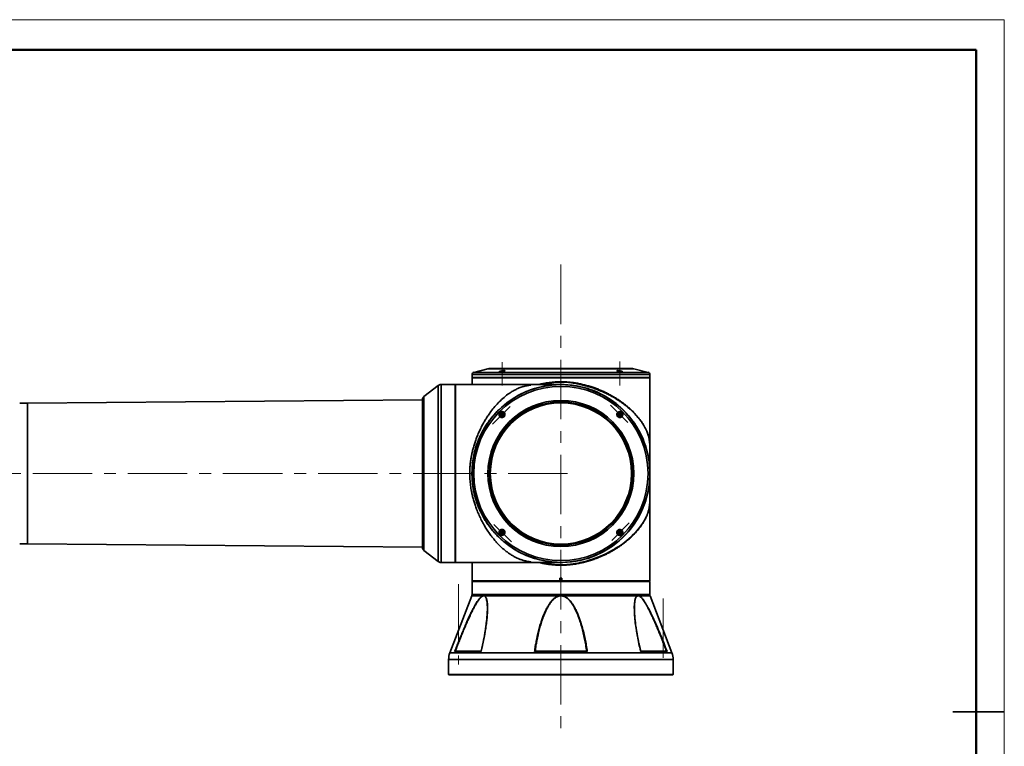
# Paper-space layout '图纸4' of a CAD drawing. Header units: millimetres. Extents: x 0 to 420, y 0 to 297.
# Tile 5 of 5: x 210 to 420, y 142 to 297. Entities that reach past the tile are written whole.
import ezdxf

# ---------------------------------------------------------------- set-up
doc = ezdxf.new("R2010")
doc.units = ezdxf.units.MM
doc.linetypes.add('CENTERX2', pattern=[20.32, 12.7, -2.54, 2.54, -2.54])
doc.layers.get('0').update_dxf_attribs({"lineweight": 18})
doc.layers.add('中心线层', color=6, linetype='CENTERX2', lineweight=25)

psp = doc.layouts.new('图纸4')

# ---------------------------------------------------------------- linework, layer by layer
at = {"color": 7, "linetype": 'Continuous', "lineweight": 18}
for p, q in [((0, 297.4), (419.99, 297.4)), ((419.99, 297.4), (419.99, 0.4))]:
    psp.add_line(p, q, dxfattribs=at)
at = {"color": 7, "linetype": 'Continuous', "lineweight": 50}
for p in [(24, 290.99), (414, 5.99)]:
    psp.add_line(p, (414, 290.99), dxfattribs=at)
at = {"color": 7, "linetype": 'Continuous', "lineweight": 35}
for p, q in [((306.25, 221.56), (306.25, 220.95)), ((306.31, 220.95), (306.25, 220.89)), ((338.68, 220.95), (306.25, 220.95)), ((309.65, 222.8), (306.62, 222.04)), ((340.6, 222.83), (309.89, 222.83)), ((337.24, 222.31), (337.24, 222.33)), ((338.42, 222.11), (338.42, 222.1)), ((344.25, 220.95), (338.68, 220.95)), ((343.87, 222.04), (340.85, 222.8)), ((344.25, 220.89), (344.19, 220.95)), ((344.25, 220.95), (344.25, 221.56)), ((299.01, 219.22), (295.99, 216.87)), ((302.68, 219.43), (299.63, 219.43)), ((302.74, 219.45), (302.68, 219.39)), ((302.68, 200.43), (302.68, 219.43)), ((318.76, 219.45), (302.74, 219.45)), ((302.74, 219.45), (302.74, 181.41)), ((306.25, 220.89), (306.25, 219.45)), ((315.75, 220.89), (306.25, 220.89)), ((344.25, 220.89), (315.75, 220.89)), ((325.25, 219.43), (318.85, 219.43)), ((318.85, 219.43), (318.85, 219.41)), ((344.25, 201.28), (344.25, 220.89)), ((295.68, 216.15), (211.29, 215.44)), ((295.68, 216.24), (295.68, 200.43)), ((312.5, 213.18), (312.44, 212.96)), ((312.44, 212.96), (312.66, 213.02)), ((312.44, 212.96), (312.6, 212.79)), ((312.72, 213.24), (312.5, 213.18)), ((312.5, 213.18), (312.66, 213.02)), ((312.6, 212.79), (312.66, 213.02)), ((312.6, 212.79), (312.82, 212.85)), ((312.72, 213.24), (312.66, 213.02)), ((312.66, 213.02), (312.88, 213.08)), ((312.82, 212.85), (312.66, 213.02)), ((312.88, 213.08), (312.72, 213.24)), ((312.82, 212.85), (312.88, 213.08)), ((337.77, 213.24), (337.61, 213.08)), ((337.61, 213.08), (337.67, 212.85)), ((337.61, 213.08), (337.83, 213.02)), ((337.67, 212.85), (337.83, 213.02)), ((337.67, 212.85), (337.89, 212.79)), ((337.99, 213.18), (337.77, 213.24)), ((337.77, 213.24), (337.83, 213.02)), ((337.99, 213.18), (337.83, 213.02)), ((337.83, 213.02), (337.89, 212.79)), ((338.05, 212.96), (337.83, 213.02)), ((337.89, 212.79), (338.05, 212.96)), ((338.05, 212.96), (337.99, 213.18)), ((344.24, 205.01), (344.24, 204.84)), ((295.68, 200.43), (295.68, 184.62)), ((302.68, 181.43), (302.68, 200.43)), ((344.25, 177.51), (344.25, 199.58)), ((344.24, 195.9), (344.24, 195.84)), ((312.6, 188.07), (312.44, 187.9)), ((312.44, 187.9), (312.5, 187.68)), ((312.44, 187.9), (312.66, 187.84)), ((312.5, 187.68), (312.66, 187.84)), ((312.5, 187.68), (312.72, 187.62)), ((312.82, 188.01), (312.6, 188.07)), ((312.66, 187.84), (312.6, 188.07)), ((312.82, 188.01), (312.66, 187.84)), ((312.88, 187.78), (312.66, 187.84)), ((312.72, 187.62), (312.66, 187.84)), ((312.72, 187.62), (312.88, 187.78)), ((312.88, 187.78), (312.82, 188.01)), ((337.67, 188.01), (337.61, 187.78)), ((337.83, 187.84), (337.61, 187.78)), ((337.61, 187.78), (337.77, 187.62)), ((337.89, 188.07), (337.67, 188.01)), ((337.67, 188.01), (337.83, 187.84)), ((337.77, 187.62), (337.83, 187.84)), ((337.77, 187.62), (337.99, 187.68)), ((337.89, 188.07), (337.83, 187.84)), ((338.05, 187.9), (337.83, 187.84)), ((337.99, 187.68), (337.83, 187.84)), ((338.05, 187.9), (337.89, 188.07)), ((337.99, 187.68), (338.05, 187.9)), ((211.29, 185.42), (295.68, 184.7)), ((295.99, 183.99), (299.01, 181.64)), ((299.63, 181.43), (302.68, 181.43)), ((302.68, 181.47), (302.74, 181.41)), ((302.74, 181.41), (303.28, 181.41)), ((303.28, 181.41), (318.76, 181.41)), ((303.28, 181.41), (303.28, 181.41)), ((306.25, 181.41), (306.25, 177.51)), ((318.85, 181.45), (318.85, 181.43)), ((318.85, 181.43), (325.25, 181.43)), ((306.25, 177.51), (306.31, 177.45)), ((306.25, 177.51), (325.05, 177.51)), ((306.31, 177.39), (306.25, 177.33)), ((306.25, 177.33), (306.25, 174.54)), ((344.25, 177.33), (306.25, 177.33)), ((306.31, 177.45), (325.05, 177.45)), ((344.19, 177.39), (306.31, 177.39)), ((325.05, 178.05), (325.45, 178.05)), ((325.05, 177.51), (325.05, 178.05)), ((325.05, 177.45), (325.05, 177.51)), ((325.44, 177.45), (325.05, 177.45)), ((325.45, 177.51), (325.44, 177.45)), ((325.44, 177.45), (344.19, 177.45)), ((325.45, 178.05), (325.45, 177.51)), ((325.45, 177.51), (344.25, 177.51)), ((344.19, 177.45), (344.25, 177.51)), ((344.25, 177.33), (344.19, 177.39)), ((344.25, 174.54), (344.25, 177.33)), ((306.21, 174.32), (301.51, 162.12)), ((308.85, 174.32), (308.66, 174.32)), ((308.66, 174.29), (308.84, 174.29)), ((325.06, 174.32), (308.85, 174.32)), ((325.43, 174.32), (325.06, 174.32)), ((325.06, 174.29), (325.43, 174.29)), ((341.64, 174.32), (325.43, 174.32)), ((341.83, 174.32), (341.64, 174.32)), ((341.65, 174.29), (341.83, 174.29)), ((348.98, 162.12), (344.29, 174.32)), ((302.54, 162.36), (308.18, 162.36)), ((302.66, 162.43), (308.18, 162.43)), ((308.19, 162.43), (308.18, 162.43)), ((319.61, 162.36), (330.88, 162.36)), ((319.73, 162.43), (330.76, 162.43)), ((342.31, 162.43), (342.3, 162.43)), ((342.31, 162.43), (347.83, 162.43)), ((342.31, 162.36), (347.95, 162.36)), ((301.25, 160.69), (301.25, 157.49)), ((349.25, 157.49), (349.25, 160.69)), ((301.25, 157.49), (301.31, 157.43)), ((349.25, 157.49), (301.25, 157.49)), ((349.19, 157.43), (301.31, 157.43)), ((349.19, 157.43), (349.25, 157.49)), ((409, 149.49), (420, 149.49))]:
    psp.add_line(p, q, dxfattribs=at)
at = {"color": 8, "linetype": 'Continuous', "lineweight": 35}
for p, q in [((338.68, 221.56), (306.25, 221.56)), ((343.87, 222.04), (306.62, 222.04)), ((336.28, 222.8), (309.65, 222.8)), ((340.85, 222.8), (336.28, 222.8)), ((344.25, 221.56), (338.68, 221.56)), ((299.01, 219.22), (299.01, 181.64)), ((299.63, 219.43), (299.63, 200.43)), ((318.76, 219.45), (318.76, 219.31)), ((295.99, 216.87), (295.99, 200.43)), ((211.29, 215.44), (211.29, 200.43)), ((211.29, 200.43), (211.29, 185.42)), ((295.99, 200.43), (295.99, 183.99)), ((299.63, 200.43), (299.63, 181.43)), ((318.76, 181.55), (318.76, 181.41)), ((308.66, 174.32), (306.21, 174.32)), ((306.25, 174.54), (344.25, 174.54)), ((344.29, 174.32), (341.83, 174.32)), ((348.98, 162.12), (301.51, 162.12)), ((308.22, 162.52), (308.18, 162.36)), ((342.27, 162.54), (342.31, 162.36)), ((313.25, 160.69), (301.25, 160.69)), ((349.25, 160.69), (313.25, 160.69))]:
    psp.add_line(p, q, dxfattribs=at)
psp.add_lwpolyline([(320.98, 181.43), (321.28, 181.36), (321.48, 181.32), (321.69, 181.27), (321.92, 181.23), (322.16, 181.18), (322.4, 181.14), (322.67, 181.1), (323.23, 181.02), (323.63, 180.98), (323.88, 180.95), (323.94, 180.94), (323.95, 180.94), (323.96, 180.94), (323.96, 180.94), (323.96, 180.94), (323.96, 180.94), (323.96, 180.94), (323.96, 180.94), (323.96, 180.94), (323.96, 180.94), (324.69, 180.89), (325.35, 180.88), (325.52, 180.89), (325.7, 180.89), (325.88, 180.9), (326.07, 180.91), (326.26, 180.92), (326.46, 180.94), (326.61, 180.95), (326.89, 180.98), (327.31, 181.03), (327.87, 181.11), (328.21, 181.16), (328.54, 181.22), (328.85, 181.28), (329.14, 181.34), (329.74, 181.48), (330.34, 181.63), (330.93, 181.8), (331.52, 181.98), (332.03, 182.14), (332.57, 182.33), (333.13, 182.55), (333.73, 182.79), (334.68, 183.21), (335.76, 183.75), (336.01, 183.89), (336.27, 184.03), (336.54, 184.19), (336.8, 184.34), (337.07, 184.51), (337.35, 184.68), (337.62, 184.86), (338.45, 185.43), (339.33, 186.11), (340.24, 186.9), (340.79, 187.43), (341.33, 188), (341.85, 188.61), (342.35, 189.26), (342.82, 189.95), (343.02, 190.28), (343.19, 190.59), (343.34, 190.87), (343.47, 191.14), (343.58, 191.38), (343.71, 191.68), (343.8, 191.94), (343.88, 192.18), (343.95, 192.39), (344, 192.58), (344.04, 192.75), (344.08, 192.9), (344.11, 193.09), (344.14, 193.27), (344.16, 193.43), (344.18, 193.59), (344.21, 193.85), (344.22, 194.15), (344.23, 194.48), (344.24, 194.76), (344.24, 195.07), (344.24, 195.21), (344.24, 195.36), (344.24, 195.53), (344.24, 195.64)], dxfattribs=at)
at = {"color": 7, "linetype": 'Continuous', "lineweight": 35}
psp.add_lwpolyline([(324.4, 181.43), (323.7, 181.47), (323.04, 181.54)], dxfattribs=at)
for radius in [19, 18.62, 15.6, 15.29, 15.25, 15.09]:
    psp.add_circle((325.25, 200.43), radius, dxfattribs=at)
for centre, radius, start, end in [((306.75, 221.56), 0.5, 104.0362, 180), ((309.89, 221.83), 1, 90, 104.0362), ((340.6, 221.83), 1, 75.9638, 90), ((343.75, 221.56), 0.5, 0, 75.9638), ((299.63, 218.43), 1, 90, 127.875), ((325.25, 200.43), 19, 225, 150), ((318.76, 219.2), 0.252, 67.6684, 90), ((325.25, 200.43), 19.02, 0.6025, 91.3239), ((296.48, 216.24), 0.8, 127.875, 180), ((209.59, 415.43), 200, 270, 270.4869), ((325.25, 200.43), 19, 150, 180), ((325.25, 200.43), 19.02, 268.2671, 359.3975), ((325.25, 200.43), 19.02, 359.3975, 0.6025), ((209.59, -14.57), 200, 89.5131, 90), ((296.48, 184.62), 0.8, 180, 232.125), ((299.63, 182.43), 1, 232.125, 270), ((318.76, 181.66), 0.252, 270, 292.3316), ((305.65, 174.54), 0.6, 338.9625, 0), ((308.77, 174.3), 0.112, 164.8263, 182.5312), ((308.96, 174.28), 0.114, 158.5032, 176.1921), ((322.08, 173.97), 3, 6.1595, 6.8163), ((328.4, 173.97), 2.99, 173.1827, 173.841), ((341.53, 174.28), 0.114, 3.8092, 21.4944), ((341.72, 174.3), 0.112, 357.4713, 15.1668), ((344.85, 174.54), 0.6, 180, 201.0375), ((305.25, 160.69), 4, 158.9625, 180), ((345.25, 160.69), 4, 360, 21.0375)]:
    psp.add_arc(centre, radius, start, end, dxfattribs=at)
for points, knots in [([(312.1, 222.2), (312.12, 222.21), (312.17, 222.23), (312.3, 222.28), (312.51, 222.33), (312.73, 222.37), (312.94, 222.4), (313.12, 222.41), (313.24, 222.4), (313.29, 222.37), (313.29, 222.33), (313.23, 222.3), (313.16, 222.27), (313.07, 222.23), (312.91, 222.19), (312.71, 222.14), (312.49, 222.11), (312.29, 222.09), (312.14, 222.09), (312.04, 222.1), (312.01, 222.13), (312.04, 222.17), (312.09, 222.19), (312.1, 222.2)], [0, 0, 0, 0, 0.061726, 0.213658, 0.36559, 0.516049, 0.662562, 0.804557, 0.943681, 1.082825, 1.22472, 1.354107, 1.384915, 1.509258, 1.633607, 1.784829, 1.933214, 2.077422, 2.218155, 2.357468, 2.497834, 2.641268, 2.708513, 2.708513, 2.708513, 2.708513]), ([(312.07, 222.1), (312.06, 222.11), (312.05, 222.13), (312.09, 222.15), (312.14, 222.18), (312.18, 222.2), (312.24, 222.22), (312.32, 222.25), (312.46, 222.29), (312.66, 222.34), (312.87, 222.37), (313.05, 222.38), (313.18, 222.38), (313.25, 222.36), (313.27, 222.33), (313.25, 222.31), (313.24, 222.31)], [0, 0, 0, 0, 0.067244, 0.198786, 0.228596, 0.288501, 0.340185, 0.398901, 0.517261, 0.65575, 0.791006, 0.921555, 1.048416, 1.174285, 1.302137, 1.344503, 1.344503, 1.344503, 1.344503]), ([(337.39, 222.41), (337.41, 222.41), (337.48, 222.4), (337.62, 222.39), (337.82, 222.36), (338.03, 222.32), (338.23, 222.27), (338.38, 222.21), (338.46, 222.16), (338.48, 222.12), (338.42, 222.09), (338.32, 222.09), (338.22, 222.09), (338.1, 222.1), (337.91, 222.12), (337.71, 222.16), (337.51, 222.21), (337.34, 222.26), (337.23, 222.31), (337.19, 222.36), (337.23, 222.39), (337.31, 222.4), (337.37, 222.41), (337.39, 222.41)], [0, 0, 0, 0, 0.061872, 0.186679, 0.326799, 0.470181, 0.617932, 0.769143, 0.921354, 1.071625, 1.217991, 1.356951, 1.387822, 1.512627, 1.637393, 1.779686, 1.925552, 2.075271, 2.227329, 2.378949, 2.527305, 2.671067, 2.714048, 2.714048, 2.714048, 2.714048]), ([(337.24, 222.35), (337.25, 222.36), (337.28, 222.38), (337.38, 222.38), (337.5, 222.38), (337.64, 222.37), (337.83, 222.34), (338.03, 222.29), (338.21, 222.24), (338.35, 222.18), (338.4, 222.15), (338.42, 222.14)], [0, 0, 0, 0, 0.149693, 0.281037, 0.346898, 0.479866, 0.622288, 0.768597, 0.919892, 1.075039, 1.231135, 1.231135, 1.231135, 1.231135]), ([(305.76, 200.43), (305.77, 200.74), (305.78, 201.38), (305.85, 202.33), (305.97, 203.29), (306.13, 204.23), (306.33, 205.14), (306.56, 206.03), (306.83, 206.92), (307.14, 207.82), (307.49, 208.73), (307.89, 209.64), (308.32, 210.52), (308.78, 211.36), (309.26, 212.16), (309.76, 212.93), (310.38, 213.81), (311.15, 214.77), (312.08, 215.78), (313.11, 216.73), (314.09, 217.48), (314.96, 218.03), (315.67, 218.41), (316.38, 218.73), (317.12, 218.99), (317.9, 219.19), (318.48, 219.27), (318.76, 219.31)], [0, 0, 0, 0, 0.752002, 1.515791, 2.293142, 3.085741, 3.820924, 4.577697, 5.356994, 6.159679, 7.008029, 7.884784, 8.790654, 9.671744, 10.531792, 11.426783, 12.357036, 13.737099, 15.222295, 16.813164, 18.510143, 19.630675, 20.661853, 21.603834, 22.689648, 23.720525, 24.695567, 24.695567, 24.695567, 24.695567]), ([(318.76, 219.31), (318.76, 219.31), (318.78, 219.31), (318.81, 219.34), (318.84, 219.38), (318.85, 219.4), (318.85, 219.41)], [0, 0, 0, 0, 0.0015343, 0.0111999, 0.0749063, 0.1498135, 0.1498135, 0.1498135, 0.1498135]), ([(318.85, 219.41), (318.96, 219.42), (319.16, 219.42), (319.54, 219.43), (319.87, 219.43), (320.08, 219.43), (320.15, 219.43)], [0, 0, 0, 0, 0.366796, 0.73297, 1.099066, 1.296614, 1.296614, 1.296614, 1.296614]), ([(324.88, 219.43), (324.86, 219.43), (324.73, 219.43), (324.46, 219.43), (324.12, 219.43), (323.84, 219.43), (323.61, 219.43), (323.39, 219.43), (323.1, 219.43), (322.68, 219.43), (322.1, 219.43), (321.34, 219.43), (320.63, 219.43), (320.18, 219.43), (320.06, 219.43)], [0, 0, 0, 0, 0.169854, 0.704588, 1.132412, 1.454129, 1.669715, 1.860813, 2.164722, 2.583833, 3.118939, 3.772245, 4.54889, 4.827936, 4.827936, 4.827936, 4.827936]), ([(331.6, 218.86), (331.6, 218.86), (331.6, 218.86), (331.6, 218.86), (331.6, 218.86), (331.6, 218.85), (331.61, 218.85), (331.63, 218.85), (331.7, 218.84), (331.84, 218.82), (332.11, 218.77), (332.33, 218.73), (332.47, 218.71)], [0, 0, 0, 0, 0.0000332, 0.0000943, 0.000295, 0.0010172, 0.0037386, 0.0142949, 0.0558602, 0.2207851, 0.4405346, 0.879887, 0.879887, 0.879887, 0.879887]), ([(312.96, 213.57), (312.99, 213.56), (313.08, 213.5), (313.2, 213.37), (313.28, 213.17), (313.3, 212.94), (313.23, 212.73), (313.11, 212.56), (312.93, 212.44), (312.73, 212.38), (312.53, 212.39), (312.39, 212.44), (312.27, 212.51), (312.17, 212.6), (312.06, 212.76), (312.01, 212.97), (312.03, 213.19), (312.12, 213.39), (312.27, 213.54), (312.46, 213.63), (312.67, 213.66), (312.84, 213.63), (312.93, 213.59), (312.96, 213.57)], [0, 0, 0, 0, 0.0918, 0.317755, 0.543716, 0.767484, 0.985379, 1.196555, 1.403466, 1.610405, 1.821433, 2.01386, 2.059679, 2.244607, 2.429543, 2.65444, 2.875125, 3.089594, 3.298893, 3.506085, 3.71484, 3.928158, 4.028168, 4.028168, 4.028168, 4.028168]), ([(312.23, 212.59), (312.21, 212.61), (312.15, 212.68), (312.08, 212.82), (312.05, 213.02), (312.08, 213.22), (312.19, 213.4), (312.34, 213.54), (312.52, 213.61), (312.72, 213.62), (312.86, 213.58), (312.96, 213.53), (313.02, 213.49), (313.09, 213.44), (313.16, 213.35), (313.24, 213.21), (313.27, 213.01), (313.23, 212.81), (313.13, 212.63), (312.98, 212.5), (312.8, 212.42), (312.6, 212.41), (312.45, 212.45), (312.37, 212.49), (312.31, 212.53), (312.27, 212.56), (312.23, 212.59)], [0, 0, 0, 0, 0.090611, 0.273274, 0.486256, 0.694059, 0.895258, 1.091633, 1.28673, 1.484366, 1.687363, 1.733367, 1.825811, 1.90557, 1.996181, 2.178835, 2.39255, 2.601282, 2.802746, 2.998517, 3.192759, 3.39006, 3.59355, 3.64006, 3.685734, 3.812994, 3.812994, 3.812994, 3.812994]), ([(312.26, 212.61), (312.23, 212.64), (312.16, 212.72), (312.09, 212.88), (312.08, 213.07), (312.13, 213.26), (312.24, 213.42), (312.4, 213.54), (312.59, 213.59), (312.78, 213.58), (312.95, 213.52), (313.06, 213.42), (313.16, 213.31), (313.22, 213.15), (313.24, 212.96), (313.19, 212.77), (313.07, 212.61), (312.92, 212.49), (312.73, 212.44), (312.54, 212.45), (312.37, 212.51), (312.29, 212.58), (312.26, 212.61)], [0, 0, 0, 0, 0.121258, 0.315984, 0.510712, 0.705439, 0.90016, 1.094886, 1.289613, 1.484339, 1.679065, 1.813977, 1.935238, 2.129965, 2.324687, 2.519414, 2.71414, 2.908866, 3.103591, 3.298317, 3.493042, 3.627958, 3.627958, 3.627958, 3.627958]), ([(312.43, 212.78), (312.4, 212.81), (312.35, 212.87), (312.32, 212.98), (312.33, 213.09), (312.37, 213.2), (312.45, 213.28), (312.55, 213.33), (312.66, 213.35), (312.77, 213.33), (312.85, 213.29), (312.91, 213.23), (312.96, 213.16), (312.99, 213.05), (312.99, 212.94), (312.94, 212.84), (312.87, 212.75), (312.77, 212.7), (312.66, 212.68), (312.55, 212.7), (312.47, 212.74), (312.43, 212.77), (312.43, 212.78)], [0, 0, 0, 0, 0.112797, 0.225589, 0.338385, 0.451176, 0.563972, 0.676765, 0.78956, 0.902352, 1.015147, 1.050495, 1.163287, 1.276085, 1.388875, 1.501671, 1.614463, 1.727259, 1.840053, 1.952848, 2.065643, 2.100986, 2.100986, 2.100986, 2.100986]), ([(337.39, 212.57), (337.37, 212.59), (337.31, 212.66), (337.23, 212.81), (337.19, 213.01), (337.22, 213.22), (337.32, 213.41), (337.48, 213.56), (337.69, 213.65), (337.91, 213.66), (338.12, 213.6), (338.26, 213.5), (338.37, 213.38), (338.44, 213.23), (338.48, 213.03), (338.45, 212.82), (338.35, 212.63), (338.19, 212.48), (337.99, 212.39), (337.76, 212.38), (337.55, 212.44), (337.44, 212.53), (337.39, 212.57)], [0, 0, 0, 0, 0.09188, 0.277226, 0.485302, 0.698227, 0.917641, 1.142196, 1.368246, 1.591386, 1.808746, 2.015095, 2.106972, 2.292303, 2.500928, 2.713662, 2.932262, 3.156111, 3.382214, 3.606178, 3.824296, 4.030177, 4.030177, 4.030177, 4.030177]), ([(337.41, 212.59), (337.39, 212.61), (337.33, 212.68), (337.25, 212.82), (337.22, 213.02), (337.25, 213.21), (337.35, 213.39), (337.51, 213.53), (337.7, 213.61), (337.91, 213.62), (338.11, 213.56), (338.24, 213.46), (338.34, 213.35), (338.41, 213.21), (338.44, 213.01), (338.41, 212.82), (338.31, 212.64), (338.16, 212.5), (337.96, 212.42), (337.75, 212.41), (337.55, 212.47), (337.45, 212.55), (337.41, 212.59)], [0, 0, 0, 0, 0.090837, 0.274239, 0.470677, 0.672483, 0.881159, 1.095152, 1.310454, 1.522427, 1.728117, 1.909762, 2.000595, 2.183984, 2.380968, 2.582516, 2.790313, 3.003571, 3.218997, 3.431867, 3.638335, 3.819511, 3.819511, 3.819511, 3.819511]), ([(337.43, 213.42), (337.46, 213.44), (337.54, 213.51), (337.69, 213.58), (337.89, 213.59), (338.08, 213.54), (338.24, 213.43), (338.35, 213.27), (338.41, 213.09), (338.4, 212.89), (338.33, 212.73), (338.24, 212.61), (338.13, 212.52), (337.97, 212.45), (337.77, 212.44), (337.59, 212.49), (337.43, 212.6), (337.31, 212.76), (337.26, 212.94), (337.26, 213.14), (337.33, 213.3), (337.4, 213.38), (337.43, 213.42)], [0, 0, 0, 0, 0.121259, 0.315985, 0.51071, 0.705436, 0.900163, 1.09489, 1.289614, 1.484336, 1.679063, 1.813977, 1.935238, 2.129965, 2.32469, 2.519415, 2.714139, 2.908866, 3.10359, 3.298318, 3.493045, 3.627959, 3.627959, 3.627959, 3.627959]), ([(337.6, 213.25), (337.63, 213.27), (337.68, 213.32), (337.79, 213.35), (337.91, 213.34), (338.01, 213.3), (338.1, 213.22), (338.15, 213.13), (338.17, 213.01), (338.15, 212.9), (338.11, 212.83), (338.05, 212.76), (337.98, 212.71), (337.87, 212.68), (337.76, 212.69), (337.65, 212.73), (337.57, 212.81), (337.51, 212.91), (337.5, 213.02), (337.52, 213.13), (337.56, 213.2), (337.59, 213.24), (337.6, 213.25)], [0, 0, 0, 0, 0.112795, 0.225588, 0.338381, 0.451175, 0.563969, 0.676761, 0.789557, 0.902352, 1.015145, 1.050495, 1.163286, 1.276082, 1.388875, 1.501668, 1.614466, 1.727258, 1.840055, 1.952849, 2.065642, 2.100988, 2.100988, 2.100988, 2.100988]), ([(344.24, 201.06), (344.24, 201.09), (344.24, 201.19), (344.24, 201.4), (344.24, 201.64), (344.24, 201.88), (344.24, 202.15), (344.24, 202.5), (344.24, 202.96), (344.24, 203.55), (344.24, 204.3), (344.24, 204.87), (344.24, 205.19), (344.24, 205.19)], [0, 0, 0, 0, 0.274226, 0.704693, 1.043374, 1.294324, 1.559838, 1.906362, 2.334301, 2.844717, 3.43984, 4.124024, 4.130945, 4.130945, 4.130945, 4.130945]), ([(306.48, 197.4), (306.45, 197.55), (306.4, 197.9), (306.33, 198.48), (306.28, 199.15), (306.25, 199.8), (306.24, 200.41), (306.25, 201.01), (306.27, 201.62), (306.32, 202.18), (306.36, 202.62), (306.39, 202.89), (306.42, 203.04), (306.42, 203.09)], [0, 0, 0, 0, 0.440949, 1.091178, 1.76341, 2.43476, 3.04945, 3.588546, 4.214258, 4.890089, 5.251584, 5.559074, 5.713472, 5.713472, 5.713472, 5.713472]), ([(318.76, 181.55), (318.52, 181.58), (318.02, 181.65), (317.35, 181.81), (316.7, 182.01), (316.09, 182.26), (315.48, 182.55), (314.86, 182.89), (314.22, 183.3), (313.57, 183.78), (312.95, 184.29), (312.35, 184.83), (311.79, 185.4), (311.26, 185.98), (310.76, 186.58), (310.23, 187.26), (309.67, 188.05), (309.1, 188.95), (308.55, 189.9), (308.04, 190.9), (307.56, 191.96), (307.16, 192.97), (306.83, 193.93), (306.56, 194.82), (306.33, 195.72), (306.11, 196.73), (305.92, 197.88), (305.79, 199.16), (305.77, 200.01), (305.76, 200.43)], [0, 0, 0, 0, 0.821629, 1.737682, 2.597465, 3.482994, 4.316219, 5.214775, 6.178757, 7.16554, 8.117346, 9.034248, 9.916328, 10.763679, 11.576407, 12.354628, 13.428272, 14.454663, 15.434312, 16.50211, 17.530194, 18.519655, 19.326872, 20.110459, 20.871286, 21.610306, 22.662789, 23.68891, 24.692763, 24.692763, 24.692763, 24.692763]), ([(344.24, 195.64), (344.24, 195.65), (344.24, 195.98), (344.24, 196.55), (344.24, 197.3), (344.24, 197.9), (344.24, 198.36), (344.24, 198.71), (344.24, 198.98), (344.24, 199.22), (344.24, 199.46), (344.24, 199.71), (344.24, 199.88), (344.24, 199.93), (344.24, 199.94)], [0, 0, 0, 0, 0.026206, 0.674349, 1.238117, 1.72164, 2.127034, 2.455308, 2.706847, 2.944556, 3.265372, 3.67314, 4.171819, 4.305453, 4.305453, 4.305453, 4.305453]), ([(307.31, 194.07), (307.31, 194.07), (307.31, 194.07), (307.31, 194.07), (307.31, 194.07), (307.31, 194.07), (307.31, 194.06), (307.32, 194.05), (307.35, 193.98), (307.41, 193.84), (307.52, 193.56), (307.61, 193.35), (307.67, 193.2)], [0, 0, 0, 0, 0.0000395, 0.0001041, 0.0003171, 0.0010886, 0.0039956, 0.0152724, 0.059672, 0.2358471, 0.4705844, 0.9399024, 0.9399024, 0.9399024, 0.9399024]), ([(313.1, 188.29), (313.12, 188.26), (313.19, 188.2), (313.26, 188.05), (313.3, 187.85), (313.27, 187.64), (313.17, 187.45), (313.01, 187.3), (312.8, 187.21), (312.58, 187.2), (312.37, 187.26), (312.24, 187.35), (312.14, 187.46), (312.07, 187.58), (312.02, 187.76), (312.02, 187.97), (312.1, 188.17), (312.24, 188.34), (312.43, 188.45), (312.65, 188.48), (312.87, 188.45), (313.02, 188.36), (313.09, 188.3), (313.1, 188.29)], [0, 0, 0, 0, 0.091846, 0.277117, 0.48512, 0.697963, 0.917293, 1.141759, 1.36771, 1.590779, 1.808053, 2.014334, 2.060161, 2.24543, 2.430637, 2.641864, 2.858398, 3.080648, 3.306372, 3.531445, 3.751673, 3.965082, 4.028885, 4.028885, 4.028885, 4.028885]), ([(312.23, 187.42), (312.21, 187.44), (312.15, 187.51), (312.08, 187.65), (312.05, 187.84), (312.08, 188.04), (312.18, 188.22), (312.33, 188.36), (312.53, 188.44), (312.74, 188.45), (312.93, 188.39), (313.06, 188.29), (313.16, 188.18), (313.24, 188.03), (313.27, 187.84), (313.24, 187.64), (313.14, 187.46), (312.98, 187.32), (312.79, 187.24), (312.58, 187.24), (312.38, 187.3), (312.28, 187.38), (312.23, 187.42)], [0, 0, 0, 0, 0.090837, 0.274222, 0.471206, 0.672756, 0.880554, 1.09381, 1.309234, 1.522103, 1.728571, 1.909732, 2.000572, 2.183972, 2.380412, 2.582214, 2.79089, 3.004882, 3.220183, 3.432157, 3.637849, 3.819507, 3.819507, 3.819507, 3.819507]), ([(313.06, 187.44), (313.03, 187.41), (312.95, 187.34), (312.8, 187.28), (312.6, 187.26), (312.41, 187.32), (312.25, 187.43), (312.14, 187.58), (312.08, 187.77), (312.09, 187.97), (312.16, 188.13), (312.25, 188.25), (312.36, 188.34), (312.52, 188.41), (312.72, 188.42), (312.9, 188.37), (313.06, 188.26), (313.18, 188.1), (313.24, 187.91), (313.23, 187.72), (313.16, 187.55), (313.09, 187.47), (313.06, 187.44)], [0, 0, 0, 0, 0.121261, 0.315986, 0.510712, 0.705438, 0.900163, 1.09489, 1.289614, 1.484339, 1.679066, 1.81398, 1.93524, 2.129966, 2.324692, 2.519417, 2.714142, 2.908869, 3.103594, 3.298321, 3.493045, 3.627959, 3.627959, 3.627959, 3.627959]), ([(312.89, 187.61), (312.86, 187.59), (312.81, 187.54), (312.7, 187.51), (312.58, 187.51), (312.48, 187.56), (312.39, 187.63), (312.34, 187.73), (312.32, 187.84), (312.34, 187.96), (312.38, 188.03), (312.44, 188.1), (312.51, 188.15), (312.62, 188.18), (312.73, 188.17), (312.84, 188.13), (312.92, 188.05), (312.98, 187.95), (313, 187.84), (312.98, 187.73), (312.93, 187.65), (312.9, 187.62), (312.89, 187.61)], [0, 0, 0, 0, 0.112793, 0.225587, 0.33838, 0.451174, 0.56397, 0.676762, 0.789558, 0.902353, 1.015146, 1.050493, 1.163287, 1.276081, 1.388874, 1.501668, 1.614463, 1.727258, 1.840051, 1.952846, 2.065639, 2.100987, 2.100987, 2.100987, 2.100987]), ([(338.39, 188.15), (338.4, 188.12), (338.44, 188.04), (338.48, 187.88), (338.46, 187.67), (338.37, 187.47), (338.22, 187.32), (338.03, 187.22), (337.82, 187.19), (337.61, 187.23), (337.42, 187.34), (337.31, 187.47), (337.24, 187.61), (337.2, 187.74), (337.2, 187.94), (337.26, 188.13), (337.39, 188.31), (337.57, 188.42), (337.77, 188.48), (337.98, 188.47), (338.18, 188.38), (338.32, 188.26), (338.37, 188.17), (338.39, 188.15)], [0, 0, 0, 0, 0.091776, 0.276727, 0.49688, 0.71136, 0.920665, 1.127829, 1.336534, 1.549775, 1.768938, 2.013647, 2.059452, 2.244369, 2.429374, 2.646282, 2.857154, 3.063945, 3.270961, 3.482219, 3.699834, 3.923199, 4.027653, 4.027653, 4.027653, 4.027653]), ([(337.41, 187.42), (337.39, 187.44), (337.35, 187.48), (337.3, 187.55), (337.26, 187.66), (337.22, 187.81), (337.24, 188.01), (337.33, 188.2), (337.48, 188.34), (337.66, 188.43), (337.85, 188.45), (338.05, 188.41), (338.18, 188.34), (338.27, 188.26), (338.31, 188.2), (338.36, 188.13), (338.41, 188.03), (338.44, 187.87), (338.42, 187.67), (338.33, 187.49), (338.19, 187.34), (338.01, 187.26), (337.81, 187.23), (337.61, 187.27), (337.48, 187.35), (337.42, 187.41), (337.41, 187.42)], [0, 0, 0, 0, 0.092412, 0.172993, 0.263578, 0.446242, 0.655748, 0.858591, 1.055181, 1.249316, 1.445668, 1.647777, 1.856715, 1.907296, 1.998786, 2.079223, 2.169809, 2.352495, 2.561064, 2.763482, 2.96054, 3.155549, 3.352377, 3.554131, 3.762158, 3.812658, 3.812658, 3.812658, 3.812658]), ([(338.23, 188.25), (338.26, 188.22), (338.33, 188.14), (338.4, 187.98), (338.41, 187.79), (338.36, 187.6), (338.25, 187.44), (338.09, 187.32), (337.9, 187.27), (337.71, 187.27), (337.55, 187.34), (337.43, 187.43), (337.33, 187.55), (337.27, 187.71), (337.25, 187.9), (337.31, 188.09), (337.42, 188.25), (337.57, 188.36), (337.76, 188.42), (337.96, 188.41), (338.12, 188.35), (338.2, 188.27), (338.23, 188.25)], [0, 0, 0, 0, 0.12126, 0.315986, 0.510712, 0.705438, 0.900162, 1.094887, 1.289614, 1.484339, 1.679065, 1.813979, 1.935239, 2.129965, 2.324691, 2.519414, 2.714141, 2.908866, 3.103592, 3.298318, 3.493044, 3.627958, 3.627958, 3.627958, 3.627958]), ([(338.07, 188.08), (338.09, 188.05), (338.14, 187.99), (338.17, 187.88), (338.16, 187.77), (338.12, 187.66), (338.04, 187.58), (337.94, 187.52), (337.83, 187.51), (337.72, 187.53), (337.64, 187.57), (337.58, 187.63), (337.53, 187.7), (337.5, 187.81), (337.5, 187.92), (337.55, 188.02), (337.62, 188.11), (337.72, 188.16), (337.83, 188.18), (337.94, 188.16), (338.02, 188.12), (338.06, 188.08), (338.07, 188.08)], [0, 0, 0, 0, 0.112794, 0.225589, 0.338383, 0.451176, 0.56397, 0.676764, 0.789559, 0.902352, 1.015146, 1.050493, 1.163288, 1.276083, 1.388876, 1.50167, 1.614464, 1.727258, 1.840052, 1.952846, 2.065642, 2.100987, 2.100987, 2.100987, 2.100987]), ([(318.85, 181.45), (318.85, 181.46), (318.84, 181.48), (318.82, 181.51), (318.8, 181.53), (318.78, 181.54), (318.77, 181.55), (318.76, 181.55), (318.76, 181.55), (318.76, 181.55)], [0, 0, 0, 0, 0.074262, 0.1113974, 0.1299655, 0.14252, 0.1463059, 0.1476015, 0.1485299, 0.1485299, 0.1485299, 0.1485299]), ([(320.17, 181.43), (320.09, 181.43), (319.87, 181.43), (319.53, 181.43), (319.16, 181.44), (318.95, 181.44), (318.85, 181.45)], [0, 0, 0, 0, 0.220159, 0.586372, 0.951636, 1.315769, 1.315769, 1.315769, 1.315769]), ([(320.09, 181.43), (320.34, 181.43), (320.81, 181.43), (321.44, 181.43), (321.95, 181.43), (322.34, 181.43), (322.65, 181.43), (322.97, 181.43), (323.35, 181.43), (323.79, 181.43), (324.25, 181.43), (324.64, 181.43), (324.82, 181.43), (324.88, 181.43)], [0, 0, 0, 0, 0.569424, 1.111026, 1.551558, 1.89329, 2.14231, 2.42514, 2.796273, 3.25514, 3.801602, 4.436554, 4.790085, 4.790085, 4.790085, 4.790085]), ([(324.88, 181.43), (324.9, 181.43), (324.92, 181.43), (324.9, 181.43), (324.89, 181.43)], [0, 0, 0, 0, 0.05281029, 0.07174687, 0.07174687, 0.07174687, 0.07174687]), ([(302.54, 162.36), (302.69, 162.75), (302.98, 163.5), (303.42, 164.6), (303.86, 165.72), (304.32, 166.82), (304.79, 167.91), (305.22, 168.89), (305.62, 169.77), (306.01, 170.58), (306.4, 171.35), (306.76, 172.03), (307.09, 172.59), (307.38, 173.06), (307.64, 173.43), (307.85, 173.7), (308.01, 173.88), (308.2, 174.07), (308.42, 174.25), (308.59, 174.3), (308.66, 174.32)], [0, 0, 0, 0, 1.168502, 2.298825, 3.391826, 4.584079, 5.713779, 6.78245, 7.659799, 8.484581, 9.372533, 10.185826, 10.76147, 11.331031, 11.884336, 12.187436, 12.471741, 12.73959, 13.182447, 13.594062, 13.594062, 13.594062, 13.594062]), ([(306.46, 171.35), (306.57, 171.56), (306.79, 171.99), (307.13, 172.59), (307.43, 173.07), (307.68, 173.43), (307.87, 173.68), (308.05, 173.88), (308.22, 174.04), (308.42, 174.21), (308.57, 174.26), (308.66, 174.29)], [0, 0, 0, 0, 0.640784, 1.268381, 1.87103, 2.210265, 2.522689, 2.810267, 3.064868, 3.303432, 3.745274, 3.745274, 3.745274, 3.745274]), ([(319.61, 162.36), (319.66, 162.75), (319.77, 163.5), (319.97, 164.6), (320.2, 165.72), (320.46, 166.82), (320.76, 167.91), (321.07, 168.89), (321.39, 169.77), (321.72, 170.58), (322.08, 171.35), (322.44, 172.03), (322.8, 172.59), (323.14, 173.06), (323.46, 173.43), (323.75, 173.7), (323.98, 173.88), (324.27, 174.07), (324.62, 174.25), (324.91, 174.3), (325.06, 174.32)], [0, 0, 0, 0, 1.180459, 2.322348, 3.426532, 4.630985, 5.772245, 6.85185, 7.738176, 8.571398, 9.468436, 10.290051, 10.871585, 11.446972, 12.00594, 12.312141, 12.599355, 12.869945, 13.317333, 13.73316, 13.73316, 13.73316, 13.73316]), ([(322.17, 171.35), (322.28, 171.56), (322.49, 171.99), (322.87, 172.59), (323.22, 173.07), (323.54, 173.43), (323.79, 173.68), (324.05, 173.88), (324.31, 174.04), (324.63, 174.21), (324.89, 174.26), (325.06, 174.29)], [0, 0, 0, 0, 0.73382, 1.452539, 2.142686, 2.531175, 2.888961, 3.218293, 3.509859, 3.78306, 4.289053, 4.289053, 4.289053, 4.289053]), ([(325.43, 174.32), (325.58, 174.3), (325.8, 174.26), (326.07, 174.14), (326.29, 174.03), (326.52, 173.88), (326.75, 173.69), (327.03, 173.42), (327.36, 173.05), (327.7, 172.58), (328.05, 172.02), (328.42, 171.34), (328.78, 170.57), (329.1, 169.77), (329.44, 168.83), (329.79, 167.69), (330.14, 166.39), (330.43, 165.06), (330.69, 163.72), (330.82, 162.82), (330.88, 162.36)], [0, 0, 0, 0, 0.417724, 0.637452, 0.868009, 1.139139, 1.426994, 1.73394, 2.293067, 2.871121, 3.458468, 4.276595, 5.169407, 5.996371, 6.875782, 8.179241, 9.572255, 10.961361, 12.318389, 13.730852, 13.730852, 13.730852, 13.730852]), ([(325.43, 174.29), (325.6, 174.26), (325.96, 174.18), (326.37, 173.94), (326.7, 173.68), (326.95, 173.43), (327.22, 173.13), (327.5, 172.77), (327.78, 172.35), (328.06, 171.87), (328.23, 171.53), (328.32, 171.35)], [0, 0, 0, 0, 0.506473, 1.070792, 1.400004, 1.757537, 2.145632, 2.612643, 3.125356, 3.685146, 4.293062, 4.293062, 4.293062, 4.293062]), ([(340.96, 171.35), (340.96, 171.56), (340.95, 171.99), (340.98, 172.59), (341.03, 173.07), (341.1, 173.43), (341.17, 173.68), (341.24, 173.88), (341.33, 174.04), (341.45, 174.21), (341.57, 174.26), (341.65, 174.29)], [0, 0, 0, 0, 0.540983, 1.070834, 1.57962, 1.86602, 2.129785, 2.372574, 2.587521, 2.788929, 3.161954, 3.161954, 3.161954, 3.161954]), ([(347.95, 162.36), (347.73, 162.92), (347.31, 164.02), (346.65, 165.67), (345.96, 167.31), (345.33, 168.76), (344.75, 170.02), (344.24, 171.07), (343.79, 171.92), (343.42, 172.57), (343.12, 173.04), (342.84, 173.45), (342.57, 173.78), (342.36, 174), (342.2, 174.14), (342.03, 174.26), (341.91, 174.3), (341.83, 174.32)], [0, 0, 0, 0, 1.684076, 3.372206, 5.068121, 6.766521, 7.900393, 9.057535, 10.155959, 10.738704, 11.302154, 11.868011, 12.318335, 12.728453, 12.949506, 13.16095, 13.592436, 13.592436, 13.592436, 13.592436]), ([(341.83, 174.29), (341.91, 174.27), (342.07, 174.21), (342.31, 174.01), (342.56, 173.76), (342.82, 173.43), (343.09, 173.02), (343.38, 172.56), (343.74, 171.92), (344.18, 171.08), (344.68, 170.04), (345.16, 168.97), (345.63, 167.9), (346.08, 166.81), (346.53, 165.73), (346.96, 164.64), (347.38, 163.55), (347.66, 162.81), (347.81, 162.43)], [0, 0, 0, 0, 0.404175, 0.842559, 1.242656, 1.68692, 2.240545, 2.794682, 3.375325, 4.452091, 5.579306, 6.729801, 7.821557, 8.942602, 10.094236, 11.178338, 12.264048, 13.438488, 13.438488, 13.438488, 13.438488]), ([(302.68, 162.43), (302.84, 162.84), (303.13, 163.6), (303.57, 164.75), (304.01, 165.84), (304.48, 166.99), (304.94, 168.08), (305.44, 169.22), (305.93, 170.3), (306.29, 171.02), (306.46, 171.35)], [0, 0, 0, 0, 1.321544, 2.411658, 3.692068, 4.825579, 6.108187, 7.252896, 8.554158, 9.691071, 9.691071, 9.691071, 9.691071]), ([(309.53, 171.35), (309.53, 171.26), (309.53, 170.84), (309.47, 170.04), (309.38, 168.97), (309.24, 167.9), (309.08, 166.81), (308.9, 165.73), (308.69, 164.64), (308.46, 163.55), (308.28, 162.81), (308.19, 162.43)], [0, 0, 0, 0, 0.278272, 1.376594, 2.497601, 3.561373, 4.653684, 5.775799, 6.832114, 7.889995, 9.034333, 9.034333, 9.034333, 9.034333]), ([(309.56, 171.22), (309.55, 170.99), (309.53, 170.52), (309.48, 169.77), (309.39, 168.83), (309.24, 167.69), (309.03, 166.39), (308.79, 165.06), (308.52, 163.77), (308.31, 162.92), (308.22, 162.52)], [0, 0, 0, 0, 0.710691, 1.508443, 2.356789, 3.614203, 4.95801, 6.298046, 7.607137, 8.816405, 8.816405, 8.816405, 8.816405]), ([(319.74, 162.43), (319.8, 162.84), (319.9, 163.6), (320.11, 164.75), (320.34, 165.84), (320.61, 166.99), (320.91, 168.08), (321.28, 169.22), (321.68, 170.3), (322.01, 171.02), (322.17, 171.35)], [0, 0, 0, 0, 1.266216, 2.310691, 3.537495, 4.62355, 5.85246, 6.949244, 8.196027, 9.285342, 9.285342, 9.285342, 9.285342]), ([(328.32, 171.35), (328.5, 170.97), (328.87, 170.17), (329.31, 168.92), (329.7, 167.64), (330.04, 166.36), (330.32, 165.08), (330.56, 163.77), (330.69, 162.9), (330.75, 162.43)], [0, 0, 0, 0, 1.250345, 2.620556, 3.930529, 5.255163, 6.605921, 7.855043, 9.285782, 9.285782, 9.285782, 9.285782]), ([(340.94, 171.38), (340.94, 171.28), (340.93, 170.85), (340.99, 170.02), (341.11, 168.79), (341.3, 167.33), (341.58, 165.7), (341.9, 164.09), (342.15, 163.05), (342.27, 162.54)], [0, 0, 0, 0, 0.315438, 1.43176, 2.561018, 4.140695, 5.854654, 7.4538, 8.954847, 8.954847, 8.954847, 8.954847]), ([(342.3, 162.43), (342.2, 162.84), (342.02, 163.6), (341.78, 164.75), (341.57, 165.84), (341.38, 166.99), (341.22, 168.08), (341.09, 169.22), (340.99, 170.3), (340.97, 171.02), (340.96, 171.35)], [0, 0, 0, 0, 1.232587, 2.249322, 3.443543, 4.500754, 5.697027, 6.764681, 7.978351, 9.038735, 9.038735, 9.038735, 9.038735]), ([(302.66, 162.43), (302.65, 162.43), (302.62, 162.43), (302.59, 162.41), (302.57, 162.39), (302.55, 162.37), (302.54, 162.36)], [0, 0, 0, 0, 0.0312245, 0.0696837, 0.0981908, 0.1394406, 0.1394406, 0.1394406, 0.1394406]), ([(308.18, 162.36), (308.18, 162.37), (308.17, 162.39), (308.17, 162.41), (308.17, 162.43), (308.18, 162.43), (308.18, 162.43)], [0, 0, 0, 0, 0.02294378, 0.03877661, 0.06015118, 0.07750854, 0.07750854, 0.07750854, 0.07750854]), ([(319.73, 162.43), (319.72, 162.43), (319.7, 162.43), (319.67, 162.41), (319.64, 162.39), (319.62, 162.37), (319.61, 162.36)], [0, 0, 0, 0, 0.0303792, 0.0677983, 0.0955349, 0.1356691, 0.1356691, 0.1356691, 0.1356691]), ([(330.88, 162.36), (330.87, 162.37), (330.85, 162.39), (330.82, 162.41), (330.79, 162.43), (330.77, 162.43), (330.76, 162.43)], [0, 0, 0, 0, 0.0401605, 0.0678737, 0.1052862, 0.1356682, 0.1356682, 0.1356682, 0.1356682]), ([(342.31, 162.43), (342.31, 162.43), (342.32, 162.43), (342.33, 162.41), (342.32, 162.39), (342.31, 162.37), (342.31, 162.36)], [0, 0, 0, 0, 0.01735576, 0.0387338, 0.05458061, 0.07750974, 0.07750974, 0.07750974, 0.07750974]), ([(347.95, 162.36), (347.94, 162.37), (347.93, 162.39), (347.9, 162.41), (347.87, 162.43), (347.84, 162.43), (347.83, 162.43)], [0, 0, 0, 0, 0.0412768, 0.0697604, 0.1082135, 0.1394407, 0.1394407, 0.1394407, 0.1394407])]:
    psp.add_open_spline(points, degree=3, knots=knots, dxfattribs=at)
at = {"color": 8, "linetype": 'Continuous', "lineweight": 35}
for points, knots in [([(320.42, 219.43), (320.49, 219.44), (320.84, 219.53), (321.6, 219.69), (322.73, 219.87), (323.99, 220), (325.14, 220.04), (326.18, 220.01), (327.13, 219.94), (328.07, 219.82), (329.28, 219.62), (330.78, 219.28), (331.9, 218.9), (332.47, 218.71)], [0, 0, 0, 0, 0.210733, 1.095568, 2.352523, 3.613983, 4.833637, 5.740992, 6.693917, 7.627727, 8.572537, 10.367154, 12.258654, 12.258654, 12.258654, 12.258654]), ([(331.6, 218.86), (331.34, 218.94), (330.85, 219.09), (330.1, 219.29), (329.33, 219.48), (328.58, 219.63), (327.85, 219.76), (327.19, 219.85), (326.53, 219.92), (325.87, 219.97), (325.26, 219.98), (324.67, 219.97), (324.05, 219.93), (323.5, 219.87), (323.05, 219.81), (322.73, 219.77), (322.38, 219.71), (321.96, 219.64), (321.48, 219.54), (321.14, 219.47), (320.97, 219.43), (320.96, 219.43)], [0, 0, 0, 0, 0.841605, 1.625824, 2.359513, 3.255363, 3.928077, 4.572782, 5.239305, 5.904951, 6.514422, 7.048938, 7.669337, 8.339428, 8.697853, 9.002729, 9.297317, 9.766641, 10.293002, 10.770413, 10.814022, 10.814022, 10.814022, 10.814022]), ([(344.24, 204.97), (344.24, 204.99), (344.24, 205.21), (344.24, 205.52), (344.24, 205.86), (344.24, 206.14), (344.23, 206.47), (344.22, 206.82), (344.19, 207.22), (344.14, 207.66), (344.04, 208.15), (343.91, 208.61), (343.78, 208.99), (343.65, 209.32), (343.54, 209.58), (343.42, 209.84), (343.31, 210.06), (343.19, 210.27), (343.04, 210.54), (342.85, 210.86), (342.63, 211.21), (342.41, 211.52), (342.19, 211.82), (341.96, 212.12), (341.7, 212.43), (341.32, 212.87), (340.83, 213.4), (340.21, 213.99), (339.54, 214.58), (338.83, 215.15), (338.07, 215.7), (337.26, 216.24), (336.4, 216.76), (335.5, 217.25), (334.56, 217.71), (333.57, 218.15), (332.56, 218.54), (331.9, 218.76), (331.6, 218.86)], [0, 0, 0, 0, 0.05844, 0.492734, 0.665452, 0.828226, 1.161068, 1.493469, 1.824741, 2.486907, 3.147101, 3.80765, 4.468122, 4.76176, 5.216364, 5.595873, 5.867652, 6.140559, 6.524891, 7.02062, 7.504582, 7.997504, 8.371947, 8.793257, 9.255124, 9.737085, 10.69279, 11.56979, 12.368329, 13.34196, 14.220442, 15.005233, 15.985383, 16.862522, 17.639284, 18.634391, 19.500639, 20.24247, 20.24247, 20.24247, 20.24247]), ([(332.47, 218.71), (332.73, 218.61), (333.26, 218.42), (334.03, 218.09), (334.81, 217.73), (335.59, 217.34), (336.36, 216.91), (337.12, 216.45), (337.81, 215.99), (338.46, 215.53), (339.05, 215.08), (339.62, 214.6), (340.07, 214.2), (340.41, 213.88), (340.66, 213.64), (340.91, 213.38), (341.15, 213.12), (341.4, 212.85), (341.68, 212.52), (342, 212.12), (342.37, 211.63), (342.73, 211.09), (343.07, 210.55), (343.36, 210), (343.61, 209.45), (343.8, 208.95), (343.93, 208.55), (344.01, 208.26), (344.08, 207.98), (344.13, 207.69), (344.18, 207.36), (344.21, 207.04), (344.22, 206.7), (344.23, 206.4), (344.24, 206.11), (344.24, 205.84), (344.24, 205.44), (344.24, 205.13), (344.24, 204.91)], [0, 0, 0, 0, 0.653069, 1.329492, 2.029706, 2.754099, 3.503026, 4.276806, 5.075726, 5.742312, 6.442911, 7.177621, 7.883608, 8.225422, 8.579142, 8.944774, 9.322321, 9.711788, 10.113178, 10.713458, 11.405501, 12.18931, 12.970611, 13.710085, 14.488893, 15.307036, 15.790777, 16.195009, 16.519753, 16.945776, 17.359008, 17.759424, 18.091331, 18.385104, 18.589511, 18.797497, 19.012508, 19.487493, 19.487493, 19.487493, 19.487493]), ([(307.31, 206.79), (307.42, 207.08), (307.66, 207.71), (308.09, 208.69), (308.58, 209.63), (309.11, 210.53), (309.69, 211.39), (310.38, 212.31), (310.95, 212.98), (311.35, 213.41), (311.52, 213.59), (311.69, 213.76), (311.87, 213.95), (312.04, 214.11), (312.15, 214.21), (312.2, 214.26)], [0, 0, 0, 0, 0.904901, 1.939358, 3.107773, 4.019481, 5.056726, 6.222832, 7.520889, 7.766957, 8.019472, 8.278466, 8.543957, 8.815965, 9.015257, 9.015257, 9.015257, 9.015257]), ([(306.42, 203.09), (306.43, 203.14), (306.46, 203.34), (306.52, 203.72), (306.6, 204.2), (306.7, 204.66), (306.8, 205.08), (306.91, 205.49), (307.03, 205.91), (307.16, 206.35), (307.26, 206.64), (307.31, 206.79)], [0, 0, 0, 0, 0.139595, 0.602605, 1.121882, 1.592869, 2.015022, 2.421945, 2.864372, 3.325352, 3.805177, 3.805177, 3.805177, 3.805177]), ([(307.31, 194.07), (307.22, 194.33), (307.06, 194.83), (306.85, 195.57), (306.67, 196.35), (306.54, 196.95), (306.49, 197.32), (306.48, 197.4)], [0, 0, 0, 0, 0.829291, 1.602039, 2.324994, 3.207741, 3.439804, 3.439804, 3.439804, 3.439804]), ([(344.24, 196.09), (344.24, 196.08), (344.24, 195.94), (344.24, 195.68), (344.24, 195.33), (344.24, 195.04), (344.24, 194.8), (344.24, 194.6), (344.23, 194.41), (344.23, 194.23), (344.22, 194.06), (344.21, 193.88), (344.19, 193.69), (344.17, 193.45), (344.13, 193.15), (344.06, 192.82), (343.98, 192.46), (343.85, 192.05), (343.7, 191.64), (343.56, 191.3), (343.46, 191.07), (343.36, 190.87), (343.25, 190.65), (343.12, 190.41), (342.97, 190.16), (342.77, 189.82), (342.5, 189.41), (342.17, 188.95), (341.84, 188.53), (341.5, 188.13), (341.17, 187.76), (340.85, 187.42), (340.47, 187.04), (340.03, 186.62), (339.51, 186.16), (338.98, 185.73), (338.45, 185.32), (337.92, 184.94), (337.34, 184.55), (336.71, 184.16), (336.03, 183.76), (335.34, 183.39), (334.65, 183.05), (333.96, 182.73), (333.17, 182.41), (332.29, 182.07), (331.3, 181.75), (330.31, 181.48), (329.33, 181.25), (328.31, 181.07), (327.27, 180.93), (326.21, 180.84), (325.15, 180.82), (324.09, 180.86), (322.82, 180.97), (321.59, 181.15), (320.77, 181.36), (320.48, 181.43)], [0, 0, 0, 0, 0.020875, 0.348863, 0.628144, 0.883423, 1.062331, 1.241223, 1.422015, 1.596364, 1.787471, 1.996458, 2.224186, 2.471319, 2.956938, 3.50828, 3.943719, 4.583262, 5.426909, 5.877357, 6.169083, 6.486716, 6.830252, 7.199694, 7.59504, 8.016291, 8.776725, 9.493309, 10.166047, 10.794941, 11.379995, 11.921217, 12.418613, 13.200385, 13.953689, 14.678584, 15.375143, 16.043442, 16.683574, 17.458317, 18.211072, 18.942082, 19.651611, 20.339951, 21.00742, 21.926882, 22.819071, 23.68515, 24.52639, 25.344176, 26.241178, 27.109986, 27.948704, 28.805711, 29.703333, 31.0715, 31.832502, 31.832502, 31.832502, 31.832502]), ([(312.67, 186.18), (312.41, 186.41), (311.9, 186.87), (311.19, 187.61), (310.49, 188.42), (309.83, 189.27), (309.22, 190.17), (308.64, 191.12), (308.12, 192.1), (307.67, 193.12), (307.42, 193.77), (307.31, 194.07)], [0, 0, 0, 0, 1.071714, 2.162868, 3.137654, 4.355089, 5.444577, 6.409383, 7.645398, 8.721357, 9.642781, 9.642781, 9.642781, 9.642781]), ([(324.89, 181.43), (324.88, 181.43), (324.87, 181.43), (324.8, 181.43), (324.7, 181.44), (324.53, 181.44), (324.34, 181.45), (324.26, 181.45)], [0, 0, 0, 0, 0.1511559, 0.2384646, 0.3207465, 0.4889964, 0.6357501, 0.6357501, 0.6357501, 0.6357501]), ([(308.84, 174.29), (308.91, 174.27), (309.04, 174.21), (309.18, 174.01), (309.3, 173.76), (309.39, 173.43), (309.46, 173.02), (309.51, 172.56), (309.54, 172), (309.53, 171.59), (309.53, 171.35)], [0, 0, 0, 0, 0.307567, 0.641165, 0.945628, 1.283701, 1.704996, 2.126678, 2.568533, 3.170595, 3.170595, 3.170595, 3.170595]), ([(308.85, 174.32), (308.92, 174.3), (309.02, 174.26), (309.12, 174.14), (309.2, 174.03), (309.28, 173.88), (309.35, 173.69), (309.42, 173.42), (309.49, 173.05), (309.54, 172.58), (309.56, 172.02), (309.57, 171.56), (309.56, 171.26), (309.56, 171.22)], [0, 0, 0, 0, 0.31447, 0.479884, 0.653451, 0.857562, 1.074264, 1.305337, 1.726257, 2.161425, 2.603589, 3.219489, 3.337, 3.337, 3.337, 3.337]), ([(341.64, 174.32), (341.57, 174.3), (341.44, 174.25), (341.29, 174.05), (341.17, 173.79), (341.08, 173.46), (341, 173.05), (340.96, 172.58), (340.92, 172.03), (340.93, 171.62), (340.94, 171.38)], [0, 0, 0, 0, 0.313147, 0.650274, 0.959967, 1.299923, 1.719918, 2.152203, 2.588888, 3.17855, 3.17855, 3.17855, 3.17855])]:
    psp.add_open_spline(points, degree=3, knots=knots, dxfattribs=at)
at = {"layer": '中心线层', "linetype": 'CENTERX2', "lineweight": 18}
for p, q in [((325.25, 245.06), (325.25, 145.11)), ((312.66, 219.25), (312.66, 224.22)), ((337.83, 219.25), (337.83, 224.38)), ((314.37, 214.73), (310.64, 211)), ((339.55, 211.3), (335.81, 215.03)), ((326.69, 200.43), (190.6, 200.43)), ((310.94, 189.56), (314.68, 185.82)), ((336.12, 186.13), (339.85, 189.86)), ((305.28, 181.41), (300.68, 181.41)), ((303.38, 176.79), (303.38, 159.62)), ((347.11, 173.74), (347.11, 159.62))]:
    psp.add_line(p, q, dxfattribs=at)

doc.saveas('drawing.dxf')
